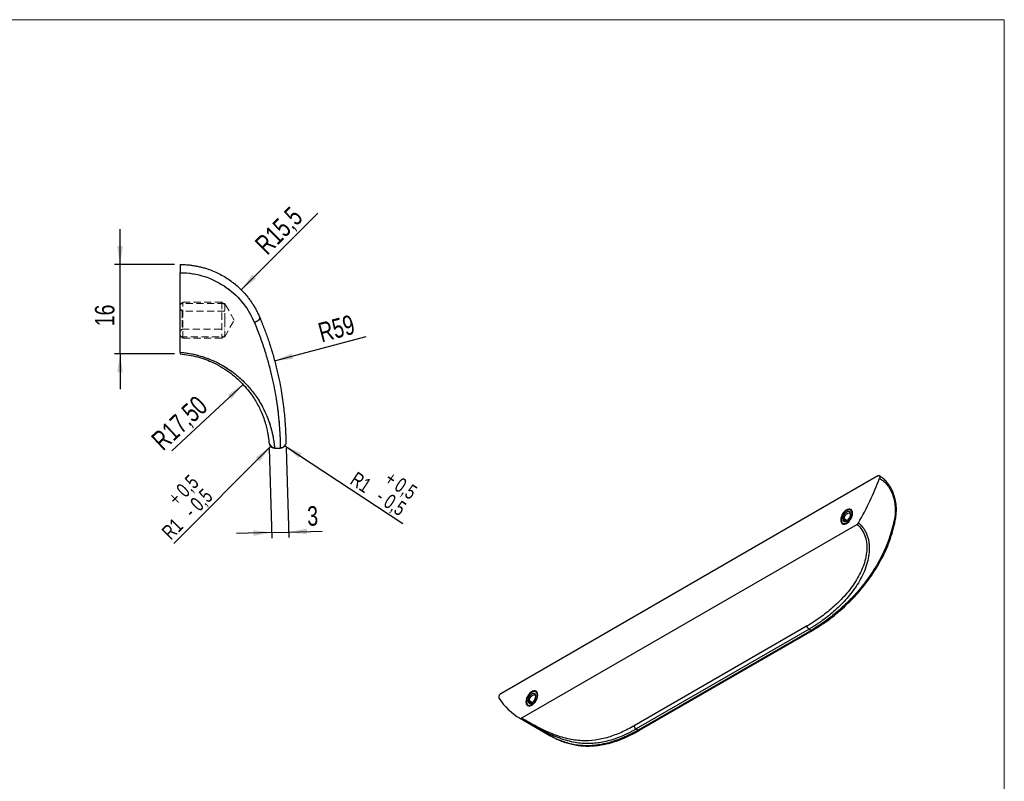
# Model space of a CAD drawing. Header units: millimetres. Extents: x 5 to 417, y 5 to 292.
# Tile 3 of 3: x 238 to 415, y 155 to 292. Entities that reach past the tile are written whole.
import ezdxf

# ---------------------------------------------------------------- set-up
doc = ezdxf.new("R2010")
doc.units = ezdxf.units.MM
doc.linetypes.add('HIDDEN', pattern=[1.905, 1.27, -0.635])
doc.layers.add('SLD-0', color=179, linetype='Continuous')
doc.styles.add('SLDTEXTSTYLE0', font='TXT', dxfattribs={"width": 0.75})
doc.dimstyles.new('SLDDIMSTYLE1', dxfattribs={"dimtxt": 3.5, "dimasz": 3.302, "dimexe": 0, "dimexo": 0.0625, "dimgap": 0.875, "dimtad": 1, "dimrnd": 1e-09, "dimzin": 12, "dimdsep": 46, "dimtxsty": 'SLDTEXTSTYLE0', "dimsah": 1, "dimcen": 0, "dimadec": 0, "dimazin": 3, "dimtfac": 1, "dimtofl": 0, "dimtmove": 0, "dimatfit": 3, "dimfxl": 0, "dimfrac": 2, "dimtolj": 1, "dimtzin": 12, "dimarcsym": 0})
doc.dimstyles.new('SLDDIMSTYLE3', dxfattribs={"dimtxt": 3.5, "dimasz": 3.302, "dimexe": 0, "dimexo": 0.0625, "dimgap": 0.875, "dimtad": 1, "dimrnd": 1e-09, "dimzin": 12, "dimdsep": 46, "dimtxsty": 'SLDTEXTSTYLE0', "dimsah": 1, "dimcen": 0, "dimadec": 0, "dimazin": 3, "dimtfac": 1, "dimtofl": 0, "dimtmove": 0, "dimatfit": 3, "dimfxl": 0, "dimfrac": 2, "dimtolj": 1, "dimtzin": 12, "dimarcsym": 0})
doc.dimstyles.new('SLDDIMSTYLE4', dxfattribs={"dimtxt": 3.5, "dimasz": 3.302, "dimexe": 0, "dimexo": 0.0625, "dimgap": 0.875, "dimtad": 1, "dimdec": 0, "dimrnd": 1e-09, "dimzin": 12, "dimdsep": 46, "dimtxsty": 'SLDTEXTSTYLE0', "dimsah": 1, "dimcen": 0.09, "dimadec": 0, "dimazin": 3, "dimtfac": 1, "dimtdec": 0, "dimtmove": 0, "dimatfit": 0, "dimfxl": 0, "dimfrac": 2, "dimtolj": 1, "dimtzin": 12, "dimarcsym": 0})
doc.dimstyles.new('SLDDIMSTYLE5', dxfattribs={"dimtxt": 2.645833, "dimasz": 3.302, "dimexe": 0, "dimexo": 0.0625, "dimgap": 0.661458, "dimtad": 1, "dimdec": 1, "dimrnd": 1e-09, "dimzin": 12, "dimdsep": 46, "dimtxsty": 'SLDTEXTSTYLE0', "dimsah": 1, "dimcen": 0, "dimadec": 0, "dimazin": 3, "dimtol": 1, "dimtp": 0.5, "dimtm": 0.5, "dimtfac": 1, "dimtdec": 1, "dimtofl": 0, "dimtmove": 0, "dimatfit": 3, "dimfxl": 0, "dimfrac": 2, "dimtolj": 1, "dimarcsym": 0})
doc.dimstyles.new('SLDDIMSTYLE6', dxfattribs={"dimtxt": 3.5, "dimasz": 3.302, "dimexe": 0, "dimexo": 0.0625, "dimgap": 0.875, "dimtad": 1, "dimdec": 1, "dimrnd": 1e-09, "dimzin": 12, "dimdsep": 46, "dimtxsty": 'SLDTEXTSTYLE0', "dimsah": 1, "dimcen": 0, "dimadec": 0, "dimazin": 3, "dimtfac": 1, "dimtofl": 0, "dimtmove": 0, "dimatfit": 3, "dimfxl": 0, "dimfrac": 2, "dimtolj": 1, "dimtzin": 12, "dimarcsym": 0})

# ---------------------------------------------------------------- blocks, each defined once
blk = doc.blocks.new('_D_4')
at = {"layer": 'SLD-0'}
blk.add_line((278.17, 226.49), (265.4, 214.52), dxfattribs=at)
blk.add_solid([(278.17, 226.49), (275.42, 224.6), (276.11, 223.86)], dxfattribs=at)
at = {"layer": 'SLD-0', "insert": (261.41, 216.96), "char_height": 3.5, "attachment_point": 1, "rotation": 43.1252, "style": 'SLDTEXTSTYLE0'}
blk.add_mtext('R17,50', dxfattribs=at)
blk = doc.blocks.new('_D_5')
at = {"layer": 'SLD-0'}
for p, q in [((282.87, 214.94), (283.36, 198.87)), ((285.9, 215.04), (286.39, 198.96)), ((286.36, 199.96), (292.38, 200.14)), ((283.33, 199.87), (276.98, 199.68)), ((283.33, 199.87), (286.36, 199.96))]:
    blk.add_line(p, q, dxfattribs=at)
for points in [[(283.33, 199.87), (280.01, 200.28), (280.04, 199.26)], [(286.36, 199.96), (289.67, 199.55), (289.64, 200.57)]]:
    blk.add_solid(points, dxfattribs=at)
at = {"layer": 'SLD-0', "insert": (289.66, 204.57), "char_height": 3.5, "attachment_point": 1, "rotation": 1.7287, "style": 'SLDTEXTSTYLE0'}
blk.add_mtext('3', dxfattribs=at)
blk = doc.blocks.new('_D_6')
at = {"layer": 'SLD-0'}
blk.add_line((283.13, 215.32), (265.71, 197.9), dxfattribs=at)
blk.add_solid([(283.13, 215.32), (280.44, 213.34), (281.16, 212.62)], dxfattribs=at)
at = {"layer": 'SLD-0', "attachment_point": 1, "rotation": 45, "style": 'SLDTEXTSTYLE0'}
for s, insert, char_height in [('0,5', (265.94, 207.86), 2.646), ('0,5', (268.44, 205.37), 2.646), ('+', (264.43, 206.35), 2.65), ('-', (267.27, 204.2), 2.65), ('R1', (263.34, 200.27), 2.646)]:
    blk.add_mtext(s, dxfattribs=dict(at, insert=insert, char_height=char_height))
blk = doc.blocks.new('_D_7')
at = {"layer": 'SLD-0'}
blk.add_line((285.71, 215.47), (306.92, 201.46), dxfattribs=at)
blk.add_solid([(285.71, 215.47), (288.18, 213.23), (288.74, 214.08)], dxfattribs=at)
at = {"layer": 'SLD-0', "attachment_point": 1, "rotation": 326.5548, "style": 'SLDTEXTSTYLE0'}
for s, insert, char_height in [('R1', (298.68, 210.93), 2.646), ('+', (304.85, 211.08), 2.65), ('0,5', (306.64, 209.9), 2.646), ('-', (303.31, 207.87), 2.65), ('0,5', (304.69, 206.96), 2.646)]:
    blk.add_mtext(s, dxfattribs=dict(at, insert=insert, char_height=char_height))
blk = doc.blocks.new('_D_8')
at = {"layer": 'SLD-0'}
for p, q in [((256.07, 248.02), (256.07, 254.37)), ((265.87, 248.02), (255.07, 248.02)), ((256.07, 231.96), (256.07, 248.02)), ((265.87, 231.96), (255.07, 231.96)), ((256.07, 231.96), (256.07, 225.61))]:
    blk.add_line(p, q, dxfattribs=at)
for points in [[(256.07, 248.02), (256.58, 251.33), (255.56, 251.33)], [(256.07, 231.96), (255.56, 228.66), (256.58, 228.66)]]:
    blk.add_solid(points, dxfattribs=at)
at = {"layer": 'SLD-0', "insert": (251.56, 236.92), "char_height": 3.5, "attachment_point": 1, "rotation": 90, "style": 'SLDTEXTSTYLE0'}
blk.add_mtext('16', dxfattribs=at)
blk = doc.blocks.new('_D_9')
at = {"layer": 'SLD-0'}
blk.add_line((277.83, 243.48), (291.62, 257.27), dxfattribs=at)
blk.add_solid([(277.83, 243.48), (280.53, 245.46), (279.81, 246.18)], dxfattribs=at)
at = {"layer": 'SLD-0', "insert": (280.04, 252.05), "char_height": 3.5, "attachment_point": 1, "rotation": 45, "style": 'SLDTEXTSTYLE0'}
blk.add_mtext('R15,5', dxfattribs=at)
blk = doc.blocks.new('_D_10')
at = {"layer": 'SLD-0'}
blk.add_line((283.86, 230.7), (300.3, 235.1), dxfattribs=at)
blk.add_solid([(283.86, 230.7), (287.19, 231.06), (286.92, 232.04)], dxfattribs=at)
at = {"layer": 'SLD-0', "insert": (291.4, 237.39), "char_height": 3.5, "attachment_point": 1, "rotation": 15, "style": 'SLDTEXTSTYLE0'}
blk.add_mtext('R59', dxfattribs=at)

msp = doc.modelspace()

# ---------------------------------------------------------------- linework, layer by layer
at = {"color": 7, "linetype": 'Continuous', "lineweight": 18}
for q in [(5, 292), (415, 5)]:
    msp.add_line((415, 292), q, dxfattribs=at)
at = {"color": 7, "linetype": 'Continuous', "lineweight": 25}
for p, q in [((266.875, 232.253), (266.875, 246.55)), ((283.841, 215.025), (284.872, 215.025)), ((392.264, 210.04), (324.487, 170.913)), ((386.66, 203.845), (386.748, 203.896)), ((385.688, 202.059), (385.599, 202.11)), ((385.688, 202.161), (385.688, 202.059)), ((386.221, 202.314), (385.953, 202.314)), ((386.783, 201.989), (386.221, 202.314)), ((388.53, 201.327), (328.222, 166.512)), ((386.66, 201.599), (386.704, 201.524)), ((379.55, 183.083), (348.495, 165.156)), ((379.902, 182.505), (348.847, 164.577)), ((380.266, 182.294), (349.211, 164.367)), ((379.902, 182.505), (380.266, 182.294)), ((349.461, 164.342), (380.517, 182.27)), ((330.091, 171.189), (330.18, 171.24)), ((329.119, 169.403), (329.031, 169.454)), ((329.119, 169.505), (329.119, 169.403)), ((329.652, 169.658), (329.384, 169.658)), ((330.215, 169.333), (329.652, 169.658)), ((330.091, 168.943), (330.135, 168.867)), ((327.849, 166.555), (333.204, 163.464)), ((333.523, 163.3), (333.214, 163.481)), ((348.847, 164.577), (349.211, 164.367))]:
    msp.add_line(p, q, dxfattribs=at)
at = {"color": 7, "linetype": 'HIDDEN', "lineweight": 18}
for p, q in [((266.875, 240.775), (267.375, 241.275)), ((274.875, 241.025), (266.875, 241.025)), ((267.375, 234.775), (267.375, 241.275)), ((274.375, 241.275), (267.375, 241.275)), ((274.375, 241.275), (274.375, 234.775)), ((274.375, 241.275), (274.875, 240.775)), ((274.875, 241.025), (274.875, 238.025)), ((276.607, 238.025), (274.875, 241.025)), ((267.253, 239.646), (266.875, 240.025)), ((267.253, 239.646), (267.253, 238.025)), ((274.875, 239.646), (267.253, 239.646)), ((274.875, 238.025), (274.875, 240.025)), ((274.875, 238.025), (274.875, 240.025)), ((267.253, 238.025), (267.253, 236.403)), ((274.875, 238.025), (274.875, 236.025)), ((274.875, 238.025), (274.875, 235.025)), ((274.875, 238.025), (274.875, 236.025)), ((274.875, 235.025), (276.607, 238.025)), ((266.875, 236.025), (267.253, 236.403)), ((267.253, 236.403), (274.875, 236.403)), ((266.875, 235.275), (267.375, 234.775)), ((266.875, 235.025), (274.875, 235.025)), ((274.375, 234.775), (267.375, 234.775)), ((274.375, 234.775), (274.875, 235.275))]:
    msp.add_line(p, q, dxfattribs=at)
at = {"color": 7, "linetype": 'Continuous', "lineweight": 25, "flags": 128}
for points in [[(387.721, 203.335), (387.69, 203.61), (387.599, 203.834), (387.454, 203.993), (387.263, 204.078), (387.036, 204.085), (386.788, 204.012), (386.532, 203.864), (386.284, 203.65), (386.057, 203.382), (385.866, 203.076), (385.721, 202.749), (385.63, 202.421), (385.599, 202.11)], [(386.66, 203.845), (386.408, 203.661), (386.174, 203.414), (385.973, 203.119), (385.818, 202.797), (385.721, 202.471), (385.688, 202.161), (385.721, 201.889), (385.818, 201.675), (385.973, 201.531), (386.174, 201.469), (386.408, 201.492), (386.66, 201.599)], [(387.367, 203.13), (387.333, 203.363), (387.232, 203.532), (387.076, 203.623), (386.879, 203.625), (386.66, 203.539), (386.442, 203.373), (386.244, 203.143), (386.088, 202.872), (385.988, 202.586), (385.953, 202.314)], [(386.66, 201.599), (386.912, 201.783), (387.146, 202.031), (387.348, 202.325), (387.502, 202.647), (387.599, 202.974), (387.632, 203.283), (387.599, 203.555), (387.502, 203.77), (387.348, 203.913), (387.146, 203.975), (386.912, 203.952), (386.66, 203.845)], [(385.599, 202.11), (385.63, 201.835), (385.721, 201.611), (385.866, 201.452), (386.057, 201.366), (386.284, 201.36), (386.532, 201.433), (386.788, 201.58), (387.036, 201.794), (387.263, 202.062), (387.454, 202.368), (387.599, 202.695), (387.69, 203.024), (387.721, 203.335)], [(385.953, 202.314), (385.988, 202.082), (386.088, 201.912), (386.244, 201.822), (386.442, 201.819), (386.66, 201.906), (386.879, 202.072), (387.076, 202.302), (387.232, 202.573), (387.333, 202.858), (387.367, 203.13)], [(386.221, 202.314), (386.255, 202.56), (386.355, 202.817), (386.507, 203.053), (386.694, 203.239), (386.893, 203.354), (387.081, 203.384), (387.233, 203.324), (387.333, 203.182), (387.364, 203.047)], [(386.731, 201.951), (386.694, 201.936), (386.507, 201.906), (386.355, 201.966), (386.255, 202.108), (386.221, 202.314)], [(331.152, 170.678), (331.121, 170.954), (331.031, 171.177), (330.885, 171.336), (330.694, 171.422), (330.468, 171.428), (330.219, 171.356), (329.964, 171.208), (329.715, 170.994), (329.489, 170.726), (329.298, 170.42), (329.152, 170.093), (329.062, 169.764), (329.031, 169.454)], [(329.031, 169.454), (329.062, 169.178), (329.152, 168.955), (329.298, 168.795), (329.489, 168.71), (329.715, 168.704), (329.964, 168.776), (330.219, 168.924), (330.468, 169.138), (330.694, 169.406), (330.885, 169.712), (331.031, 170.039), (331.121, 170.367), (331.152, 170.678)], [(330.091, 171.189), (329.84, 171.005), (329.605, 170.758), (329.404, 170.463), (329.249, 170.141), (329.152, 169.814), (329.119, 169.505), (329.152, 169.233), (329.249, 169.018), (329.404, 168.875), (329.605, 168.813), (329.84, 168.836), (330.091, 168.943)], [(330.799, 170.474), (330.764, 170.706), (330.664, 170.876), (330.507, 170.966), (330.31, 170.969), (330.091, 170.882), (329.873, 170.716), (329.676, 170.487), (329.519, 170.216), (329.419, 169.93), (329.384, 169.658)], [(329.384, 169.658), (329.419, 169.425), (329.519, 169.256), (329.676, 169.165), (329.873, 169.163), (330.091, 169.249), (330.31, 169.415), (330.507, 169.645), (330.664, 169.916), (330.764, 170.202), (330.799, 170.474)], [(329.652, 169.658), (329.687, 169.904), (329.786, 170.161), (329.939, 170.396), (330.126, 170.583), (330.325, 170.698), (330.512, 170.727), (330.664, 170.667), (330.764, 170.526), (330.795, 170.391)], [(330.091, 168.943), (330.343, 169.127), (330.578, 169.374), (330.779, 169.669), (330.933, 169.991), (331.031, 170.317), (331.064, 170.627), (331.031, 170.899), (330.933, 171.113), (330.779, 171.257), (330.578, 171.319), (330.343, 171.296), (330.091, 171.189)], [(330.162, 169.294), (330.126, 169.279), (329.939, 169.25), (329.786, 169.31), (329.687, 169.451), (329.652, 169.658)]]:
    msp.add_lwpolyline(points, dxfattribs=at)
at = {"color": 7, "linetype": 'Continuous', "lineweight": 25}
for centre, radius, start, end in [((345.007, 227.194), 50.712, 329.67487, 339.72047), ((333.275, 175.804), 10.722, 211.94059, 240.35488), ((349.358, 164.571), 0.251, 234.34636, 294.34318)]:
    msp.add_arc(centre, radius, start, end, dxfattribs=at)
for points, knots in [([(266.875, 248.025), (266.875, 248.025), (266.875, 247.979), (266.875, 247.809), (266.875, 247.685), (266.875, 247.389), (266.875, 247.218), (266.875, 246.874), (266.875, 246.701), (266.875, 246.55)], [0, 0, 0, 0, 0.25, 0.25, 0.5, 0.5, 0.75, 0.75, 1, 1, 1, 1]), ([(266.875, 248.025), (266.999, 248.024), (267.247, 248.022), (267.618, 248.008), (267.989, 247.986), (268.359, 247.955), (268.727, 247.915), (269.094, 247.866), (269.459, 247.809), (269.822, 247.743), (270.184, 247.669), (270.542, 247.586), (270.899, 247.495), (271.252, 247.395), (272.245, 247.09), (273.825, 246.445), (275.819, 245.252), (277.575, 243.813), (278.724, 242.553), (279.44, 241.609), (279.834, 241.037), (280.201, 240.45), (280.54, 239.85), (280.853, 239.237), (281.036, 238.824), (281.127, 238.616)], [0, 0, 0, 0, 0.0192998, 0.0385792, 0.0578412, 0.0770886, 0.096324, 0.1155505, 0.1347708, 0.1539877, 0.1732041, 0.1924227, 0.2116466, 0.2308784, 0.250121, 0.3749768, 0.5000175, 0.6241154, 0.7499401, 0.7906702, 0.8317506, 0.873203, 0.9150484, 0.9573075, 1, 1, 1, 1]), ([(266.875, 246.55), (268.387, 246.55), (269.898, 246.305), (272.738, 245.376), (274.063, 244.692), (276.4, 243.016), (277.411, 242.026), (279.072, 239.893), (279.724, 238.752), (280.208, 237.599)], [0, 0, 0, 0, 0.25, 0.25, 0.5, 0.5, 0.75, 0.75, 1, 1, 1, 1]), ([(281.127, 238.616), (281.163, 238.533), (281.166, 238.437), (281.107, 238.237), (281.045, 238.133), (280.868, 237.937), (280.754, 237.846), (280.495, 237.696), (280.351, 237.638), (280.208, 237.6)], [0, 0, 0, 0, 0.25, 0.25, 0.5, 0.5, 0.75, 0.75, 1, 1, 1, 1]), ([(280.208, 237.599), (280.54, 236.778), (281.215, 235.112), (282.024, 232.732), (282.714, 230.427), (283.265, 228.274), (283.712, 226.224), (284.055, 224.356), (284.32, 222.609), (284.512, 221.063), (284.651, 219.649), (284.743, 218.451), (284.803, 217.393), (284.836, 216.615), (284.854, 216.013), (284.864, 215.588), (284.869, 215.275), (284.87, 215.167), (284.871, 215.116)], [0, 0, 0, 0, 0.0654805, 0.132934, 0.1980919, 0.2658844, 0.3306628, 0.3988337, 0.4631353, 0.5317824, 0.5954208, 0.6647307, 0.7273112, 0.7976788, 0.8453564, 0.9003732, 0.9529449, 1, 1, 1, 1]), ([(281.127, 238.616), (281.198, 238.45), (281.339, 238.117), (281.543, 237.621), (281.741, 237.128), (281.932, 236.638), (282.117, 236.151), (282.296, 235.668), (282.468, 235.188), (282.635, 234.712), (282.797, 234.239), (283.159, 233.146), (283.668, 231.471), (284.233, 229.307), (284.685, 227.272), (285.038, 225.384), (285.307, 223.649), (285.571, 221.554), (285.721, 219.797), (285.802, 218.404), (285.838, 217.544), (285.858, 216.871), (285.865, 216.486), (285.869, 216.277), (285.87, 216.169), (285.871, 216.092), (285.871, 216.044), (285.872, 216.038), (285.872, 216.035)], [0, 0, 0, 0, 0.0125188, 0.0250286, 0.0375312, 0.0500284, 0.0625223, 0.0750146, 0.0875073, 0.1000022, 0.1125013, 0.1250064, 0.1874281, 0.2499961, 0.3123921, 0.3749904, 0.4374017, 0.4999901, 0.6249428, 0.6874335, 0.7499586, 0.8124694, 0.8749905, 0.9000107, 0.9250084, 0.9499969, 0.9749897, 1, 1, 1, 1]), ([(266.875, 232.253), (266.875, 232.231), (266.875, 232.186), (266.874, 232.128), (266.874, 232.078), (266.875, 232.023), (266.875, 231.974), (266.875, 231.966), (266.875, 231.963)], [0, 0, 0, 0, 0.1250703, 0.2501423, 0.3752161, 0.5002922, 0.7512796, 1, 1, 1, 1]), ([(266.875, 232.253), (267.43, 232.193), (268.54, 232.073), (270.141, 231.708), (271.674, 231.224), (273.106, 230.627), (274.444, 229.935), (275.658, 229.178), (276.769, 228.363), (277.744, 227.533), (278.613, 226.687), (279.386, 225.835), (280.091, 224.956), (280.771, 223.996), (281.399, 222.977), (281.955, 221.927), (282.383, 220.986), (282.716, 220.144), (282.973, 219.404), (283.18, 218.721), (283.343, 218.104), (283.474, 217.536), (283.58, 217.005), (283.664, 216.521), (283.728, 216.084), (283.776, 215.7), (283.808, 215.403), (283.826, 215.206), (283.832, 215.144), (283.834, 215.119)], [0, 0, 0, 0, 0.0331976, 0.0664143, 0.0992913, 0.1328536, 0.1656239, 0.1992923, 0.2320002, 0.265731, 0.2971762, 0.3297136, 0.3634813, 0.3986029, 0.4423043, 0.486548, 0.5314594, 0.5687019, 0.6069866, 0.6446824, 0.6814998, 0.7176549, 0.7562126, 0.7971805, 0.8374525, 0.8817376, 0.9300383, 0.9714156, 1, 1, 1, 1]), ([(266.875, 231.963), (267.408, 231.903), (268.481, 231.783), (270.024, 231.426), (271.497, 230.953), (273.018, 230.311), (274.544, 229.484), (276.007, 228.481), (277.258, 227.428), (278.326, 226.354), (279.236, 225.273), (279.993, 224.214), (280.618, 223.195), (281.128, 222.228), (281.608, 221.167), (282.021, 220.053), (282.339, 218.969), (282.554, 218.036), (282.704, 217.195), (282.794, 216.495), (282.818, 216.24), (282.83, 216.115)], [0, 0, 0, 0, 0.03404679, 0.06844369, 0.10235276, 0.13690029, 0.18213688, 0.22776122, 0.27379331, 0.31783135, 0.36340096, 0.41072453, 0.45512914, 0.50073646, 0.54767042, 0.6152313, 0.68460672, 0.75261806, 0.82155034, 0.91266758, 1, 1, 1, 1]), ([(282.83, 216.114), (282.855, 215.983), (282.906, 215.722), (283.142, 215.4), (283.462, 215.17), (283.71, 215.129), (283.835, 215.109)], [0, 0, 0, 0, 0.2487161, 0.4984189, 0.7489328, 1, 1, 1, 1]), ([(285.872, 216.035), (285.873, 215.903), (285.848, 215.771), (285.749, 215.527), (285.675, 215.415), (285.49, 215.227), (285.378, 215.152), (285.135, 215.051), (285.003, 215.025), (284.872, 215.025)], [0, 0, 0, 0, 0.25, 0.25, 0.5, 0.5, 0.75, 0.75, 1, 1, 1, 1]), ([(283.834, 215.119), (283.835, 215.102), (283.841, 215.035), (283.841, 215.029), (283.841, 215.025)], [0, 0, 0, 0, 0.2496373, 1, 1, 1, 1]), ([(284.871, 215.112), (285.11, 215.128), (285.545, 215.156), (285.715, 215.557), (285.792, 215.737)], [0, 0, 0, 0, 0.5509811, 1, 1, 1, 1]), ([(284.871, 215.116), (284.871, 215.111), (284.872, 215.032), (284.872, 215.028), (284.872, 215.025)], [0, 0, 0, 0, 0.0626563, 1, 1, 1, 1]), ([(392.264, 210.04), (392.325, 210.075), (392.386, 210.092), (392.492, 210.084), (392.537, 210.059), (392.599, 209.974), (392.616, 209.914), (392.619, 209.775), (392.604, 209.696), (392.575, 209.618)], [0, 0, 0, 0, 0.25, 0.25, 0.5, 0.5, 0.75, 0.75, 1, 1, 1, 1]), ([(395.4, 201.975), (395.461, 202.318), (395.573, 202.959), (395.616, 203.865), (395.588, 204.633), (395.512, 205.275), (395.41, 205.811), (395.295, 206.265), (395.163, 206.685), (394.981, 207.167), (394.723, 207.715), (394.358, 208.329), (393.884, 208.951), (393.257, 209.587), (392.744, 209.914), (392.471, 210.089)], [0, 0, 0, 0, 0.10693811, 0.20021486, 0.27979395, 0.34575345, 0.40238244, 0.45193261, 0.4944047, 0.54308633, 0.61774769, 0.6909992, 0.77909013, 0.88207926, 1, 1, 1, 1]), ([(392.575, 209.618), (393.11, 209.309), (393.598, 208.874), (394.419, 207.81), (394.751, 207.181), (395.217, 205.811), (395.351, 205.072), (395.418, 203.562), (395.352, 202.792), (395.198, 202.035)], [0, 0, 0, 0, 0.25, 0.25, 0.5, 0.5, 0.75, 0.75, 1, 1, 1, 1]), ([(395.198, 202.035), (394.975, 200.938), (394.674, 199.858), (393.934, 197.749), (393.495, 196.722), (392.502, 194.733), (391.948, 193.773), (390.748, 191.929), (390.103, 191.045), (388.745, 189.363), (388.031, 188.564), (386.558, 187.054), (385.798, 186.345), (384.249, 185.02), (383.46, 184.404), (381.87, 183.273), (381.068, 182.757), (380.266, 182.294)], [0, 0, 0, 0, 0.125, 0.125, 0.25, 0.25, 0.375, 0.375, 0.5, 0.5, 0.625, 0.625, 0.75, 0.75, 0.875, 0.875, 1, 1, 1, 1]), ([(380.516, 182.274), (381.039, 182.588), (382.106, 183.226), (383.679, 184.352), (385.187, 185.561), (386.564, 186.8), (387.616, 187.848), (388.424, 188.717), (389.075, 189.456), (389.808, 190.342), (390.618, 191.402), (391.432, 192.57), (392.226, 193.834), (392.98, 195.182), (393.715, 196.69), (394.398, 198.365), (394.995, 200.157), (395.269, 201.412), (395.405, 202.033)], [0, 0, 0, 0, 0.0815404, 0.1663113, 0.2471486, 0.3221398, 0.3912835, 0.4241411, 0.4619295, 0.5064175, 0.5576135, 0.6155338, 0.6689287, 0.7269925, 0.7897474, 0.8571632, 0.9292815, 1, 1, 1, 1]), ([(395.399, 202.035), (395.402, 202.031), (395.414, 202.02), (395.343, 202.019), (395.246, 202.03), (395.198, 202.035)], [0, 0, 0, 0, 0.1622636, 0.5812233, 1, 1, 1, 1]), ([(388.53, 201.327), (388.874, 201.052), (389.173, 200.718), (389.668, 199.966), (389.862, 199.547), (390.142, 198.662), (390.229, 198.195), (390.304, 197.236), (390.293, 196.747), (390.186, 195.771), (390.091, 195.284), (389.831, 194.324), (389.667, 193.85), (389.284, 192.922), (389.064, 192.467), (388.582, 191.585), (388.32, 191.155), (387.481, 189.904), (386.855, 189.12), (385.522, 187.652), (384.816, 186.968), (383.36, 185.695), (382.61, 185.106), (381.091, 184.023), (380.322, 183.529), (379.55, 183.083)], [0, 0, 0, 0, 0.0625, 0.0625, 0.125, 0.125, 0.1875, 0.1875, 0.25, 0.25, 0.3125, 0.3125, 0.375, 0.375, 0.4375, 0.4375, 0.5, 0.5, 0.625, 0.625, 0.75, 0.75, 0.875, 0.875, 1, 1, 1, 1]), ([(388.78, 201.59), (388.816, 201.561), (388.888, 201.504), (388.992, 201.414), (389.094, 201.32), (389.193, 201.223), (389.337, 201.072), (389.52, 200.86), (389.798, 200.485), (390.099, 199.971), (390.377, 199.304), (390.577, 198.591), (390.736, 197.605), (390.745, 196.343), (390.498, 194.81), (390.032, 193.313), (389.379, 191.863), (388.593, 190.504), (387.697, 189.225), (386.732, 188.048), (385.685, 186.928), (384.612, 185.91), (383.456, 184.929), (382.54, 184.229), (381.828, 183.725), (381.375, 183.418), (380.902, 183.11), (380.409, 182.802), (380.073, 182.605), (379.902, 182.505)], [0, 0, 0, 0, 0.0062215, 0.0124538, 0.0187014, 0.0249685, 0.0312593, 0.0468502, 0.0625309, 0.0934673, 0.1250485, 0.1558845, 0.1875656, 0.2500233, 0.3101919, 0.3749824, 0.4374744, 0.4999706, 0.5624698, 0.6249707, 0.6840093, 0.7499751, 0.8082294, 0.8749811, 0.8980145, 0.9220329, 0.9470366, 0.9730256, 1, 1, 1, 1]), ([(388.78, 201.59), (388.772, 201.576), (388.755, 201.548), (388.727, 201.508), (388.697, 201.47), (388.655, 201.423), (388.599, 201.371), (388.553, 201.341), (388.53, 201.327)], [0, 0, 0, 0, 0.1250703, 0.2501423, 0.3752161, 0.5002922, 0.7512796, 1, 1, 1, 1]), ([(379.902, 182.505), (379.814, 182.555), (379.727, 182.645), (379.598, 182.857), (379.557, 182.978), (379.55, 183.083)], [0, 0, 0, 0, 0.5, 0.5, 1, 1, 1, 1]), ([(380.513, 182.278), (380.507, 182.271), (380.476, 182.239), (380.387, 182.241), (380.306, 182.276), (380.266, 182.294)], [0, 0, 0, 0, 0.12317328, 0.56169332, 1, 1, 1, 1]), ([(324.487, 170.913), (324.477, 170.907), (324.457, 170.895), (324.427, 170.873), (324.392, 170.844), (324.354, 170.807), (324.299, 170.745), (324.237, 170.656), (324.18, 170.539), (324.144, 170.421), (324.132, 170.326), (324.135, 170.258), (324.143, 170.21), (324.156, 170.167), (324.169, 170.144), (324.176, 170.132)], [0, 0, 0, 0, 0.0415945, 0.0831328, 0.124923, 0.1873208, 0.2500795, 0.3750742, 0.5000229, 0.6249715, 0.7499663, 0.8124599, 0.8751227, 0.9375392, 1, 1, 1, 1]), ([(327.971, 166.486), (327.98, 166.481), (327.997, 166.473), (328.025, 166.466), (328.055, 166.462), (328.097, 166.464), (328.152, 166.476), (328.199, 166.5), (328.222, 166.512)], [0, 0, 0, 0, 0.12509555, 0.24938449, 0.37405012, 0.50026514, 0.7496243, 1, 1, 1, 1]), ([(348.847, 164.577), (348.761, 164.528), (348.589, 164.429), (348.334, 164.288), (348.084, 164.153), (347.838, 164.024), (347.597, 163.901), (347.36, 163.783), (347.129, 163.671), (346.901, 163.565), (346.678, 163.463), (346.106, 163.21), (345.235, 162.864), (344.013, 162.473), (342.834, 162.191), (341.619, 162.005), (340.411, 161.927), (339.156, 161.965), (337.87, 162.127), (336.527, 162.425), (335.153, 162.859), (333.729, 163.428), (332.518, 163.997), (331.527, 164.502), (330.781, 164.9), (330.047, 165.304), (329.444, 165.643), (328.976, 165.909), (328.669, 166.085), (328.407, 166.235), (328.186, 166.362), (328.043, 166.445), (327.971, 166.486)], [0, 0, 0, 0, 0.0136104, 0.0269745, 0.0400923, 0.0529638, 0.0655889, 0.0779678, 0.0901004, 0.1019868, 0.1136269, 0.1250208, 0.1917716, 0.2500268, 0.3159917, 0.3750312, 0.437532, 0.5000312, 0.5625274, 0.6250193, 0.6898089, 0.7499784, 0.8124361, 0.8441158, 0.8749531, 0.9065325, 0.9374707, 0.953149, 0.9687422, 0.9792117, 0.9896244, 1, 1, 1, 1]), ([(348.495, 165.156), (347.722, 164.71), (346.947, 164.313), (345.396, 163.623), (344.619, 163.33), (343.059, 162.862), (342.275, 162.686), (340.689, 162.469), (339.885, 162.428), (338.651, 162.482), (338.235, 162.52), (337.389, 162.636), (336.96, 162.716), (336.085, 162.918), (335.642, 163.041), (334.738, 163.33), (334.279, 163.496), (333.343, 163.87), (332.867, 164.079), (331.909, 164.527), (331.427, 164.767), (330.472, 165.262), (329.997, 165.519), (329.078, 166.026), (328.634, 166.276), (328.222, 166.512)], [0, 0, 0, 0, 0.125, 0.125, 0.25, 0.25, 0.375, 0.375, 0.5, 0.5, 0.5625, 0.5625, 0.625, 0.625, 0.6875, 0.6875, 0.75, 0.75, 0.8125, 0.8125, 0.875, 0.875, 0.9375, 0.9375, 1, 1, 1, 1]), ([(348.847, 164.577), (348.759, 164.628), (348.672, 164.718), (348.543, 164.929), (348.502, 165.051), (348.495, 165.156)], [0, 0, 0, 0, 0.5, 0.5, 1, 1, 1, 1]), ([(333.204, 163.464), (333.457, 163.325), (333.996, 163.028), (334.803, 162.65), (335.671, 162.295), (336.611, 161.988), (337.608, 161.745), (338.615, 161.585), (339.551, 161.512), (340.276, 161.504), (340.796, 161.521), (341.176, 161.544), (341.543, 161.576), (341.927, 161.62), (342.345, 161.678), (342.847, 161.764), (343.489, 161.896), (344.315, 162.105), (345.33, 162.42), (346.536, 162.875), (347.934, 163.499), (348.932, 164.049), (349.461, 164.342)], [0, 0, 0, 0, 0.045813, 0.097719, 0.1546049, 0.2148685, 0.2785136, 0.3453857, 0.4059852, 0.4548161, 0.4808348, 0.5026773, 0.5250482, 0.54851, 0.5730612, 0.6011738, 0.6399461, 0.6898116, 0.7507684, 0.8227988, 0.9058827, 1, 1, 1, 1]), ([(349.211, 164.367), (348.909, 164.197), (348.34, 163.876), (347.542, 163.475), (346.75, 163.107), (345.96, 162.777), (345.17, 162.484), (344.338, 162.213), (343.466, 161.975), (342.523, 161.775), (341.603, 161.637), (340.699, 161.56), (339.709, 161.541), (338.67, 161.603), (337.54, 161.773), (336.44, 162.039), (335.208, 162.466), (334.242, 162.873), (333.637, 163.233), (333.523, 163.3)], [0, 0, 0, 0, 0.0553303, 0.1041188, 0.1463651, 0.20077, 0.2495626, 0.2927429, 0.3554091, 0.412586, 0.4703911, 0.5299391, 0.5854906, 0.6610672, 0.7318576, 0.80691, 0.8782254, 0.9770751, 1, 1, 1, 1])]:
    msp.add_open_spline(points, degree=3, knots=knots, dxfattribs=at)
at = {"color": 7, "linetype": 'HIDDEN', "lineweight": 18}
for points, knots in [([(280.208, 237.599), (279.724, 238.752), (279.072, 239.893), (277.411, 242.026), (276.4, 243.016), (274.063, 244.692), (272.738, 245.376), (269.898, 246.305), (268.387, 246.55), (266.875, 246.55)], [0, 0, 0, 0, 0.25, 0.25, 0.5, 0.5, 0.75, 0.75, 1, 1, 1, 1]), ([(281.128, 238.615), (281.163, 238.533), (281.166, 238.437), (281.107, 238.236), (281.045, 238.132), (280.868, 237.937), (280.754, 237.846), (280.495, 237.696), (280.352, 237.637), (280.208, 237.599)], [0, 0, 0, 0, 0.25, 0.25, 0.5, 0.5, 0.75, 0.75, 1, 1, 1, 1]), ([(284.87, 215.13), (284.87, 215.143), (284.87, 215.185), (284.868, 215.32), (284.864, 215.539), (284.858, 215.831), (284.849, 216.173), (284.836, 216.596), (284.815, 217.116), (284.783, 217.753), (284.74, 218.463), (284.682, 219.252), (284.604, 220.128), (284.491, 221.234), (284.32, 222.609), (284.055, 224.356), (283.712, 226.224), (283.265, 228.274), (282.714, 230.427), (282.024, 232.732), (281.215, 235.112), (280.54, 236.778), (280.208, 237.599)], [0, 0, 0, 0, 0.01567127, 0.0504969, 0.08814265, 0.12907523, 0.16624992, 0.19966675, 0.24760662, 0.29207205, 0.33306396, 0.3800608, 0.4245256, 0.46646164, 0.53533636, 0.59984934, 0.66824631, 0.73323766, 0.80125497, 0.86662702, 0.93430379, 1, 1, 1, 1]), ([(283.833, 215.126), (283.832, 215.136), (283.829, 215.175), (283.817, 215.306), (283.796, 215.524), (283.763, 215.812), (283.719, 216.149), (283.652, 216.601), (283.547, 217.194), (283.377, 217.978), (283.147, 218.85), (282.834, 219.833), (282.465, 220.795), (282.071, 221.675), (281.682, 222.45), (281.235, 223.246), (280.703, 224.09), (280.091, 224.956), (279.386, 225.835), (278.613, 226.687), (277.646, 227.628), (276.424, 228.646), (274.873, 229.7), (273.267, 230.56), (271.675, 231.224), (270.141, 231.708), (268.54, 232.073), (267.43, 232.193), (266.875, 232.253)], [0, 0, 0, 0, 0.012937, 0.0494173, 0.0881178, 0.1284252, 0.1657733, 0.200164, 0.2570318, 0.3091673, 0.3609029, 0.4139201, 0.4667695, 0.5008059, 0.533427, 0.567411, 0.6000858, 0.6353257, 0.6692075, 0.7018553, 0.7334078, 0.7782829, 0.8226857, 0.8666963, 0.9003703, 0.9333607, 0.96669, 1, 1, 1, 1]), ([(282.83, 216.115), (282.83, 216.108), (282.847, 215.948), (282.846, 215.946), (282.845, 215.943)], [0, 0, 0, 0, 0.0428139, 1, 1, 1, 1]), ([(283.841, 215.025), (283.593, 215.025), (283.346, 215.121), (282.981, 215.458), (282.865, 215.696), (282.845, 215.943)], [0, 0, 0, 0, 0.5, 0.5, 1, 1, 1, 1])]:
    msp.add_open_spline(points, degree=3, knots=knots, dxfattribs=at)

# ---------------------------------------------------------------- dimensions: what is measured, and where the dimension line sits
at = {"layer": 'SLD-0'}
for center, mpoint, dimstyle, picture, middle in [((266.875, 232.525), (277.835, 243.485), 'SLDDIMSTYLE6', '_D_9', (287.514, 253.164)), ((226.875, 215.429), (283.864, 230.699), 'SLDDIMSTYLE1', '_D_10', (296.486, 234.081)), ((265.402, 214.525), (278.175, 226.487), 'SLDDIMSTYLE3', '_D_4', (269.772, 218.617)), ((283.841, 216.025), (283.134, 215.317), 'SLDDIMSTYLE5', '_D_6', (269.772, 201.955)), ((284.872, 216.025), (285.706, 215.473), 'SLDDIMSTYLE5', '_D_7', (302.116, 204.635))]:
    dim = msp.add_radius_dim(center=center, mpoint=mpoint, dimstyle=dimstyle, dxfattribs=at)
    dim.commit()
    dim.dimension.update_dxf_attribs({"geometry": picture, "text_midpoint": middle, "dimtype": 164})
for base, p1, p2, angle, picture, middle in [((256.069, 248.025), (266.875, 231.963), (266.875, 248.025), 89.99999, '_D_8', (256.069, 239.509)), ((286.357, 199.961), (282.845, 215.943), (285.872, 216.035), 1.72866, '_D_5', (291.088, 200.104))]:
    dim = msp.add_linear_dim(base=base, p1=p1, p2=p2, angle=angle, dimstyle='SLDDIMSTYLE4', dxfattribs=at)
    dim.commit()
    dim.dimension.update_dxf_attribs({"geometry": picture, "text_midpoint": middle, "dimtype": 160})

doc.saveas('drawing.dxf')
